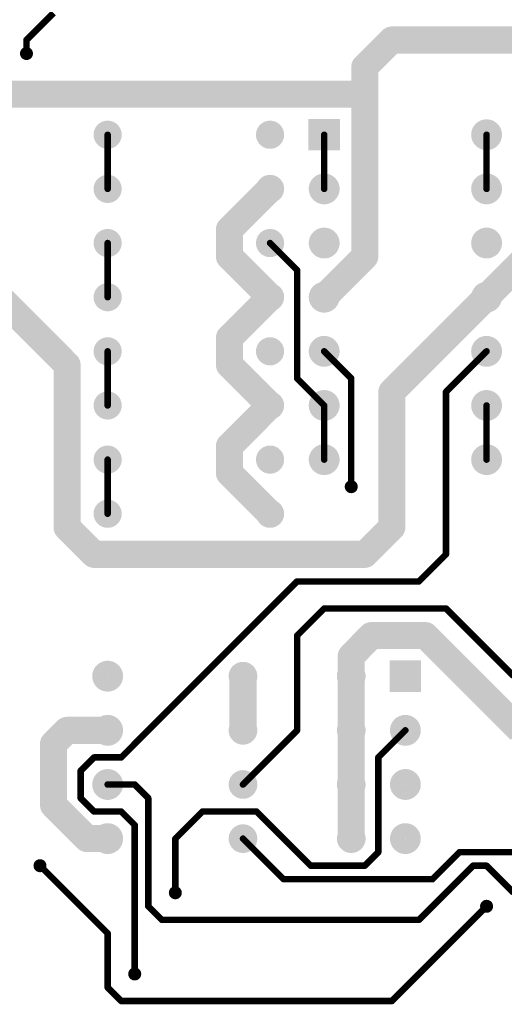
# Model space of a CAD drawing. Extents: x 0.24 to 7.39, y 0.21 to 4.62.
# Tile 5 of 11: x 3.93 to 4.83, y 0.21 to 2.03. Entities that reach past the tile are written whole.
import ezdxf

# ---------------------------------------------------------------- set-up
doc = ezdxf.new("R2010")
doc.units = 0

msp = doc.modelspace()

# ---------------------------------------------------------------- linework, layer by layer
at = {"layer": 'BOT'}
for points, const_width in [([(3.996, 2.046), (3.946, 1.996)], 0.012), ([(4.571, 1.946), (4.621, 1.996)], 0.05), ([(4.621, 1.996), (5.446, 1.996)], 0.05), ([(3.946, 1.996), (3.946, 1.971)], 0.012), ([(4.571, 1.896), (4.571, 1.946)], 0.05), ([(3.871, 1.896), (4.571, 1.896)], 0.05), ([(4.571, 1.896), (4.571, 1.596)], 0.05), ([(4.571, 1.596), (4.571, 1.896)], 0.05), ([(4.096, 1.721), (4.096, 1.821)], 0.012), ([(4.496, 1.721), (4.496, 1.821)], 0.012), ([(4.796, 1.721), (4.796, 1.821)], 0.012), ([(4.396, 1.721), (4.321, 1.646)], 0.05), ([(4.321, 1.646), (4.321, 1.596)], 0.05), ([(4.921, 1.646), (4.796, 1.521)], 0.05), ([(4.096, 1.521), (4.096, 1.621)], 0.012), ([(4.321, 1.596), (4.396, 1.521)], 0.05), ([(4.396, 1.621), (4.446, 1.571)], 0.012), ([(4.571, 1.596), (4.496, 1.521)], 0.05), ([(4.496, 1.521), (4.571, 1.596)], 0.05), ([(4.446, 1.571), (4.446, 1.371)], 0.012), ([(4.021, 1.396), (3.896, 1.521)], 0.05), ([(4.396, 1.521), (4.321, 1.446)], 0.05), ([(4.796, 1.521), (4.621, 1.346)], 0.05), ([(4.321, 1.446), (4.321, 1.396)], 0.05), ([(4.021, 1.096), (4.021, 1.396)], 0.05), ([(4.096, 1.321), (4.096, 1.421)], 0.012), ([(4.321, 1.396), (4.396, 1.321)], 0.05), ([(4.546, 1.371), (4.496, 1.421)], 0.012), ([(4.796, 1.421), (4.721, 1.346)], 0.012), ([(4.446, 1.371), (4.496, 1.321)], 0.012), ([(4.546, 1.171), (4.546, 1.371)], 0.012), ([(4.621, 1.346), (4.621, 1.096)], 0.05), ([(4.396, 1.321), (4.321, 1.246)], 0.05), ([(4.721, 1.346), (4.721, 1.046)], 0.012), ([(4.496, 1.221), (4.496, 1.321)], 0.012), ([(4.796, 1.221), (4.796, 1.321)], 0.012), ([(4.321, 1.246), (4.321, 1.196)], 0.05), ([(4.096, 1.121), (4.096, 1.221)], 0.012), ([(4.321, 1.196), (4.396, 1.121)], 0.05), ([(4.071, 1.046), (4.021, 1.096)], 0.05), ([(4.621, 1.096), (4.571, 1.046)], 0.05), ([(4.571, 1.046), (4.071, 1.046)], 0.05), ([(4.721, 1.046), (4.671, 0.996)], 0.012), ([(4.446, 0.996), (4.121, 0.671)], 0.012), ([(4.671, 0.996), (4.446, 0.996)], 0.012), ([(4.446, 0.896), (4.496, 0.946)], 0.012), ([(4.496, 0.946), (4.721, 0.946)], 0.012), ([(4.721, 0.946), (4.846, 0.821)], 0.012), ([(4.583, 0.896), (4.546, 0.858)], 0.05), ([(4.683, 0.896), (4.583, 0.896)], 0.05), ([(4.858, 0.721), (4.683, 0.896)], 0.05), ([(4.446, 0.721), (4.446, 0.896)], 0.012), ([(4.546, 0.858), (4.546, 0.821)], 0.05), ([(4.346, 0.721), (4.346, 0.821)], 0.05), ([(4.546, 0.721), (4.546, 0.821)], 0.05), ([(3.996, 0.696), (4.021, 0.721)], 0.05), ([(4.021, 0.721), (4.096, 0.721)], 0.05), ([(4.546, 0.621), (4.546, 0.721)], 0.05), ([(3.996, 0.583), (3.996, 0.696)], 0.05), ([(4.346, 0.621), (4.446, 0.721)], 0.012), ([(4.646, 0.721), (4.596, 0.671)], 0.012), ([(4.071, 0.671), (4.046, 0.646)], 0.012), ([(4.121, 0.671), (4.071, 0.671)], 0.012), ([(4.596, 0.671), (4.596, 0.496)], 0.012), ([(4.046, 0.646), (4.046, 0.596)], 0.012), ([(4.546, 0.521), (4.546, 0.621)], 0.05), ([(4.096, 0.621), (4.146, 0.621)], 0.012), ([(4.146, 0.621), (4.171, 0.596)], 0.012), ([(4.058, 0.521), (3.996, 0.583)], 0.05), ([(4.046, 0.596), (4.071, 0.571)], 0.012), ([(4.171, 0.596), (4.171, 0.396)], 0.012), ([(4.071, 0.571), (4.121, 0.571)], 0.012), ([(4.121, 0.571), (4.146, 0.546)], 0.012), ([(4.271, 0.571), (4.221, 0.521)], 0.012), ([(4.371, 0.571), (4.271, 0.571)], 0.012), ([(4.471, 0.471), (4.371, 0.571)], 0.012), ([(4.096, 0.521), (4.058, 0.521)], 0.05), ([(4.146, 0.546), (4.146, 0.271)], 0.012), ([(4.221, 0.521), (4.221, 0.421)], 0.012), ([(4.346, 0.521), (4.421, 0.446)], 0.012), ([(4.596, 0.496), (4.571, 0.471)], 0.012), ([(4.696, 0.446), (4.746, 0.496)], 0.012), ([(4.746, 0.496), (4.871, 0.496)], 0.012), ([(4.096, 0.346), (3.971, 0.471)], 0.012), ([(4.571, 0.471), (4.471, 0.471)], 0.012), ([(4.671, 0.371), (4.771, 0.471)], 0.012), ([(4.771, 0.471), (4.796, 0.471)], 0.012), ([(4.796, 0.471), (4.846, 0.421)], 0.012), ([(4.421, 0.446), (4.696, 0.446)], 0.012), ([(4.171, 0.396), (4.196, 0.371)], 0.012), ([(4.796, 0.396), (4.621, 0.221)], 0.012), ([(4.196, 0.371), (4.671, 0.371)], 0.012), ([(4.096, 0.246), (4.096, 0.346)], 0.012), ([(4.121, 0.221), (4.096, 0.246)], 0.012), ([(4.621, 0.221), (4.121, 0.221)], 0.012)]:
    msp.add_lwpolyline(points, dxfattribs=dict(at, const_width=const_width))
for points, const_width in [([(4.6085, 1.996, 1), (4.6335, 1.996, 1)], 0.025), ([(4.6085, 1.996, 1), (4.6335, 1.996, 1)], 0.025), ([(3.943, 1.996, 1), (3.949, 1.996, 1)], 0.006), ([(3.943, 1.996, 1), (3.949, 1.996, 1)], 0.006), ([(3.94, 1.971, 1), (3.952, 1.971, 1)], 0.012), ([(3.943, 1.971, 1), (3.949, 1.971, 1)], 0.006), ([(4.5585, 1.946, 1), (4.5835, 1.946, 1)], 0.025), ([(4.5585, 1.946, 1), (4.5835, 1.946, 1)], 0.025), ([(4.5585, 1.896, 1), (4.5835, 1.896, 1)], 0.025), ([(4.5585, 1.896, 1), (4.5835, 1.896, 1)], 0.025), ([(4.5585, 1.896, 1), (4.5835, 1.896, 1)], 0.025), ([(4.5585, 1.896, 1), (4.5835, 1.896, 1)], 0.025), ([(4.083, 1.821, 1), (4.109, 1.821, 1)], 0.026), ([(4.383, 1.821, 1), (4.409, 1.821, 1)], 0.026), ([(4.782, 1.821, 1), (4.81, 1.821, 1)], 0.029), ([(4.093, 1.821, 1), (4.099, 1.821, 1)], 0.006), ([(4.493, 1.821, 1), (4.499, 1.821, 1)], 0.006), ([(4.793, 1.821, 1), (4.799, 1.821, 1)], 0.006), ([(4.083, 1.721, 1), (4.109, 1.721, 1)], 0.026), ([(4.383, 1.721, 1), (4.409, 1.721, 1)], 0.026), ([(4.3835, 1.721, 1), (4.4085, 1.721, 1)], 0.025), ([(4.482, 1.721, 1), (4.51, 1.721, 1)], 0.029), ([(4.782, 1.721, 1), (4.81, 1.721, 1)], 0.029), ([(4.093, 1.721, 1), (4.099, 1.721, 1)], 0.006), ([(4.493, 1.721, 1), (4.499, 1.721, 1)], 0.006), ([(4.793, 1.721, 1), (4.799, 1.721, 1)], 0.006), ([(4.3085, 1.646, 1), (4.3335, 1.646, 1)], 0.025), ([(4.3085, 1.646, 1), (4.3335, 1.646, 1)], 0.025), ([(4.083, 1.621, 1), (4.109, 1.621, 1)], 0.026), ([(4.383, 1.621, 1), (4.409, 1.621, 1)], 0.026), ([(4.482, 1.621, 1), (4.51, 1.621, 1)], 0.029), ([(4.782, 1.621, 1), (4.81, 1.621, 1)], 0.029), ([(4.093, 1.621, 1), (4.099, 1.621, 1)], 0.006), ([(4.3085, 1.596, 1), (4.3335, 1.596, 1)], 0.025), ([(4.3085, 1.596, 1), (4.3335, 1.596, 1)], 0.025), ([(4.393, 1.621, 1), (4.399, 1.621, 1)], 0.006), ([(4.5585, 1.596, 1), (4.5835, 1.596, 1)], 0.025), ([(4.5585, 1.596, 1), (4.5835, 1.596, 1)], 0.025), ([(4.5585, 1.596, 1), (4.5835, 1.596, 1)], 0.025), ([(4.5585, 1.596, 1), (4.5835, 1.596, 1)], 0.025), ([(4.443, 1.571, 1), (4.449, 1.571, 1)], 0.006), ([(4.443, 1.571, 1), (4.449, 1.571, 1)], 0.006), ([(4.083, 1.521, 1), (4.109, 1.521, 1)], 0.026), ([(4.383, 1.521, 1), (4.409, 1.521, 1)], 0.026), ([(4.3835, 1.521, 1), (4.4085, 1.521, 1)], 0.025), ([(4.3835, 1.521, 1), (4.4085, 1.521, 1)], 0.025), ([(4.482, 1.521, 1), (4.51, 1.521, 1)], 0.029), ([(4.4835, 1.521, 1), (4.5085, 1.521, 1)], 0.025), ([(4.4835, 1.521, 1), (4.5085, 1.521, 1)], 0.025), ([(4.782, 1.521, 1), (4.81, 1.521, 1)], 0.029), ([(4.7835, 1.521, 1), (4.8085, 1.521, 1)], 0.025), ([(4.7835, 1.521, 1), (4.8085, 1.521, 1)], 0.025), ([(4.093, 1.521, 1), (4.099, 1.521, 1)], 0.006), ([(4.3085, 1.446, 1), (4.3335, 1.446, 1)], 0.025), ([(4.3085, 1.446, 1), (4.3335, 1.446, 1)], 0.025), ([(4.083, 1.421, 1), (4.109, 1.421, 1)], 0.026), ([(4.383, 1.421, 1), (4.409, 1.421, 1)], 0.026), ([(4.482, 1.421, 1), (4.51, 1.421, 1)], 0.029), ([(4.782, 1.421, 1), (4.81, 1.421, 1)], 0.029), ([(4.0085, 1.396, 1), (4.0335, 1.396, 1)], 0.025), ([(4.0085, 1.396, 1), (4.0335, 1.396, 1)], 0.025), ([(4.093, 1.421, 1), (4.099, 1.421, 1)], 0.006), ([(4.3085, 1.396, 1), (4.3335, 1.396, 1)], 0.025), ([(4.3085, 1.396, 1), (4.3335, 1.396, 1)], 0.025), ([(4.493, 1.421, 1), (4.499, 1.421, 1)], 0.006), ([(4.793, 1.421, 1), (4.799, 1.421, 1)], 0.006), ([(4.443, 1.371, 1), (4.449, 1.371, 1)], 0.006), ([(4.443, 1.371, 1), (4.449, 1.371, 1)], 0.006), ([(4.543, 1.371, 1), (4.549, 1.371, 1)], 0.006), ([(4.543, 1.371, 1), (4.549, 1.371, 1)], 0.006), ([(4.6085, 1.346, 1), (4.6335, 1.346, 1)], 0.025), ([(4.6085, 1.346, 1), (4.6335, 1.346, 1)], 0.025), ([(4.083, 1.321, 1), (4.109, 1.321, 1)], 0.026), ([(4.383, 1.321, 1), (4.409, 1.321, 1)], 0.026), ([(4.3835, 1.321, 1), (4.4085, 1.321, 1)], 0.025), ([(4.3835, 1.321, 1), (4.4085, 1.321, 1)], 0.025), ([(4.482, 1.321, 1), (4.51, 1.321, 1)], 0.029), ([(4.718, 1.346, 1), (4.724, 1.346, 1)], 0.006), ([(4.718, 1.346, 1), (4.724, 1.346, 1)], 0.006), ([(4.782, 1.321, 1), (4.81, 1.321, 1)], 0.029), ([(4.093, 1.321, 1), (4.099, 1.321, 1)], 0.006), ([(4.493, 1.321, 1), (4.499, 1.321, 1)], 0.006), ([(4.493, 1.321, 1), (4.499, 1.321, 1)], 0.006), ([(4.793, 1.321, 1), (4.799, 1.321, 1)], 0.006), ([(4.3085, 1.246, 1), (4.3335, 1.246, 1)], 0.025), ([(4.3085, 1.246, 1), (4.3335, 1.246, 1)], 0.025), ([(4.083, 1.221, 1), (4.109, 1.221, 1)], 0.026), ([(4.383, 1.221, 1), (4.409, 1.221, 1)], 0.026), ([(4.482, 1.221, 1), (4.51, 1.221, 1)], 0.029), ([(4.782, 1.221, 1), (4.81, 1.221, 1)], 0.029), ([(4.093, 1.221, 1), (4.099, 1.221, 1)], 0.006), ([(4.3085, 1.196, 1), (4.3335, 1.196, 1)], 0.025), ([(4.3085, 1.196, 1), (4.3335, 1.196, 1)], 0.025), ([(4.493, 1.221, 1), (4.499, 1.221, 1)], 0.006), ([(4.793, 1.221, 1), (4.799, 1.221, 1)], 0.006), ([(4.54, 1.171, 1), (4.552, 1.171, 1)], 0.012), ([(4.543, 1.171, 1), (4.549, 1.171, 1)], 0.006), ([(4.083, 1.121, 1), (4.109, 1.121, 1)], 0.026), ([(4.383, 1.121, 1), (4.409, 1.121, 1)], 0.026), ([(4.3835, 1.121, 1), (4.4085, 1.121, 1)], 0.025), ([(4.0085, 1.096, 1), (4.0335, 1.096, 1)], 0.025), ([(4.0085, 1.096, 1), (4.0335, 1.096, 1)], 0.025), ([(4.093, 1.121, 1), (4.099, 1.121, 1)], 0.006), ([(4.6085, 1.096, 1), (4.6335, 1.096, 1)], 0.025), ([(4.6085, 1.096, 1), (4.6335, 1.096, 1)], 0.025), ([(4.0585, 1.046, 1), (4.0835, 1.046, 1)], 0.025), ([(4.0585, 1.046, 1), (4.0835, 1.046, 1)], 0.025), ([(4.5585, 1.046, 1), (4.5835, 1.046, 1)], 0.025), ([(4.5585, 1.046, 1), (4.5835, 1.046, 1)], 0.025), ([(4.718, 1.046, 1), (4.724, 1.046, 1)], 0.006), ([(4.718, 1.046, 1), (4.724, 1.046, 1)], 0.006), ([(4.443, 0.996, 1), (4.449, 0.996, 1)], 0.006), ([(4.443, 0.996, 1), (4.449, 0.996, 1)], 0.006), ([(4.668, 0.996, 1), (4.674, 0.996, 1)], 0.006), ([(4.668, 0.996, 1), (4.674, 0.996, 1)], 0.006), ([(4.493, 0.946, 1), (4.499, 0.946, 1)], 0.006), ([(4.493, 0.946, 1), (4.499, 0.946, 1)], 0.006), ([(4.718, 0.946, 1), (4.724, 0.946, 1)], 0.006), ([(4.718, 0.946, 1), (4.724, 0.946, 1)], 0.006), ([(4.5705, 0.896, 1), (4.5955, 0.896, 1)], 0.025), ([(4.5705, 0.896, 1), (4.5955, 0.896, 1)], 0.025), ([(4.6705, 0.896, 1), (4.6955, 0.896, 1)], 0.025), ([(4.6705, 0.896, 1), (4.6955, 0.896, 1)], 0.025), ([(4.443, 0.896, 1), (4.449, 0.896, 1)], 0.006), ([(4.443, 0.896, 1), (4.449, 0.896, 1)], 0.006), ([(4.5335, 0.858, 1), (4.5585, 0.858, 1)], 0.025), ([(4.5335, 0.858, 1), (4.5585, 0.858, 1)], 0.025), ([(4.082, 0.821, 1), (4.11, 0.821, 1)], 0.029), ([(4.333, 0.821, 1), (4.359, 0.821, 1)], 0.027), ([(4.3335, 0.821, 1), (4.3585, 0.821, 1)], 0.025), ([(4.533, 0.821, 1), (4.559, 0.821, 1)], 0.027), ([(4.5335, 0.821, 1), (4.5585, 0.821, 1)], 0.025), ([(4.5335, 0.821, 1), (4.5585, 0.821, 1)], 0.025), ([(4.0085, 0.721, 1), (4.0335, 0.721, 1)], 0.025), ([(4.0085, 0.721, 1), (4.0335, 0.721, 1)], 0.025), ([(4.082, 0.721, 1), (4.11, 0.721, 1)], 0.029), ([(4.0835, 0.721, 1), (4.1085, 0.721, 1)], 0.025), ([(4.333, 0.721, 1), (4.359, 0.721, 1)], 0.027), ([(4.3335, 0.721, 1), (4.3585, 0.721, 1)], 0.025), ([(4.533, 0.721, 1), (4.559, 0.721, 1)], 0.027), ([(4.5335, 0.721, 1), (4.5585, 0.721, 1)], 0.025), ([(4.5335, 0.721, 1), (4.5585, 0.721, 1)], 0.025), ([(4.632, 0.721, 1), (4.66, 0.721, 1)], 0.029), ([(3.9835, 0.696, 1), (4.0085, 0.696, 1)], 0.025), ([(3.9835, 0.696, 1), (4.0085, 0.696, 1)], 0.025), ([(4.443, 0.721, 1), (4.449, 0.721, 1)], 0.006), ([(4.443, 0.721, 1), (4.449, 0.721, 1)], 0.006), ([(4.643, 0.721, 1), (4.649, 0.721, 1)], 0.006), ([(4.068, 0.671, 1), (4.074, 0.671, 1)], 0.006), ([(4.068, 0.671, 1), (4.074, 0.671, 1)], 0.006), ([(4.118, 0.671, 1), (4.124, 0.671, 1)], 0.006), ([(4.118, 0.671, 1), (4.124, 0.671, 1)], 0.006), ([(4.593, 0.671, 1), (4.599, 0.671, 1)], 0.006), ([(4.593, 0.671, 1), (4.599, 0.671, 1)], 0.006), ([(4.043, 0.646, 1), (4.049, 0.646, 1)], 0.006), ([(4.043, 0.646, 1), (4.049, 0.646, 1)], 0.006), ([(4.082, 0.621, 1), (4.11, 0.621, 1)], 0.029), ([(4.333, 0.621, 1), (4.359, 0.621, 1)], 0.027), ([(4.533, 0.621, 1), (4.559, 0.621, 1)], 0.027), ([(4.5335, 0.621, 1), (4.5585, 0.621, 1)], 0.025), ([(4.5335, 0.621, 1), (4.5585, 0.621, 1)], 0.025), ([(4.632, 0.621, 1), (4.66, 0.621, 1)], 0.029), ([(4.093, 0.621, 1), (4.099, 0.621, 1)], 0.006), ([(4.143, 0.621, 1), (4.149, 0.621, 1)], 0.006), ([(4.143, 0.621, 1), (4.149, 0.621, 1)], 0.006), ([(4.343, 0.621, 1), (4.349, 0.621, 1)], 0.006), ([(3.9835, 0.583, 1), (4.0085, 0.583, 1)], 0.025), ([(3.9835, 0.583, 1), (4.0085, 0.583, 1)], 0.025), ([(4.043, 0.596, 1), (4.049, 0.596, 1)], 0.006), ([(4.043, 0.596, 1), (4.049, 0.596, 1)], 0.006), ([(4.168, 0.596, 1), (4.174, 0.596, 1)], 0.006), ([(4.168, 0.596, 1), (4.174, 0.596, 1)], 0.006), ([(4.068, 0.571, 1), (4.074, 0.571, 1)], 0.006), ([(4.068, 0.571, 1), (4.074, 0.571, 1)], 0.006), ([(4.118, 0.571, 1), (4.124, 0.571, 1)], 0.006), ([(4.118, 0.571, 1), (4.124, 0.571, 1)], 0.006), ([(4.268, 0.571, 1), (4.274, 0.571, 1)], 0.006), ([(4.268, 0.571, 1), (4.274, 0.571, 1)], 0.006), ([(4.368, 0.571, 1), (4.374, 0.571, 1)], 0.006), ([(4.368, 0.571, 1), (4.374, 0.571, 1)], 0.006), ([(4.0455, 0.521, 1), (4.0705, 0.521, 1)], 0.025), ([(4.0455, 0.521, 1), (4.0705, 0.521, 1)], 0.025), ([(4.082, 0.521, 1), (4.11, 0.521, 1)], 0.029), ([(4.0835, 0.521, 1), (4.1085, 0.521, 1)], 0.025), ([(4.143, 0.546, 1), (4.149, 0.546, 1)], 0.006), ([(4.143, 0.546, 1), (4.149, 0.546, 1)], 0.006), ([(4.333, 0.521, 1), (4.359, 0.521, 1)], 0.027), ([(4.533, 0.521, 1), (4.559, 0.521, 1)], 0.027), ([(4.5335, 0.521, 1), (4.5585, 0.521, 1)], 0.025), ([(4.632, 0.521, 1), (4.66, 0.521, 1)], 0.029), ([(4.218, 0.521, 1), (4.224, 0.521, 1)], 0.006), ([(4.218, 0.521, 1), (4.224, 0.521, 1)], 0.006), ([(4.343, 0.521, 1), (4.349, 0.521, 1)], 0.006), ([(4.593, 0.496, 1), (4.599, 0.496, 1)], 0.006), ([(4.593, 0.496, 1), (4.599, 0.496, 1)], 0.006), ([(4.743, 0.496, 1), (4.749, 0.496, 1)], 0.006), ([(4.743, 0.496, 1), (4.749, 0.496, 1)], 0.006), ([(3.965, 0.471, 1), (3.977, 0.471, 1)], 0.012), ([(3.968, 0.471, 1), (3.974, 0.471, 1)], 0.006), ([(4.468, 0.471, 1), (4.474, 0.471, 1)], 0.006), ([(4.468, 0.471, 1), (4.474, 0.471, 1)], 0.006), ([(4.568, 0.471, 1), (4.574, 0.471, 1)], 0.006), ([(4.568, 0.471, 1), (4.574, 0.471, 1)], 0.006), ([(4.768, 0.471, 1), (4.774, 0.471, 1)], 0.006), ([(4.768, 0.471, 1), (4.774, 0.471, 1)], 0.006), ([(4.793, 0.471, 1), (4.799, 0.471, 1)], 0.006), ([(4.793, 0.471, 1), (4.799, 0.471, 1)], 0.006), ([(4.418, 0.446, 1), (4.424, 0.446, 1)], 0.006), ([(4.418, 0.446, 1), (4.424, 0.446, 1)], 0.006), ([(4.693, 0.446, 1), (4.699, 0.446, 1)], 0.006), ([(4.693, 0.446, 1), (4.699, 0.446, 1)], 0.006), ([(4.215, 0.421, 1), (4.227, 0.421, 1)], 0.012), ([(4.218, 0.421, 1), (4.224, 0.421, 1)], 0.006), ([(4.168, 0.396, 1), (4.174, 0.396, 1)], 0.006), ([(4.168, 0.396, 1), (4.174, 0.396, 1)], 0.006), ([(4.79, 0.396, 1), (4.802, 0.396, 1)], 0.012), ([(4.793, 0.396, 1), (4.799, 0.396, 1)], 0.006), ([(4.193, 0.371, 1), (4.199, 0.371, 1)], 0.006), ([(4.193, 0.371, 1), (4.199, 0.371, 1)], 0.006), ([(4.668, 0.371, 1), (4.674, 0.371, 1)], 0.006), ([(4.668, 0.371, 1), (4.674, 0.371, 1)], 0.006), ([(4.093, 0.346, 1), (4.099, 0.346, 1)], 0.006), ([(4.093, 0.346, 1), (4.099, 0.346, 1)], 0.006), ([(4.14, 0.271, 1), (4.152, 0.271, 1)], 0.012), ([(4.143, 0.271, 1), (4.149, 0.271, 1)], 0.006), ([(4.093, 0.246, 1), (4.099, 0.246, 1)], 0.006), ([(4.093, 0.246, 1), (4.099, 0.246, 1)], 0.006), ([(4.118, 0.221, 1), (4.124, 0.221, 1)], 0.006), ([(4.118, 0.221, 1), (4.124, 0.221, 1)], 0.006), ([(4.618, 0.221, 1), (4.624, 0.221, 1)], 0.006), ([(4.618, 0.221, 1), (4.624, 0.221, 1)], 0.006)]:
    msp.add_lwpolyline(points, format="xyb", close=True, dxfattribs=dict(at, const_width=const_width))
for points in [[(4.467, 1.792), (4.525, 1.792), (4.467, 1.85), (4.525, 1.85)], [(4.617, 0.792), (4.675, 0.792), (4.617, 0.85), (4.675, 0.85)]]:
    msp.add_solid(points, dxfattribs=at)

doc.saveas('drawing.dxf')
